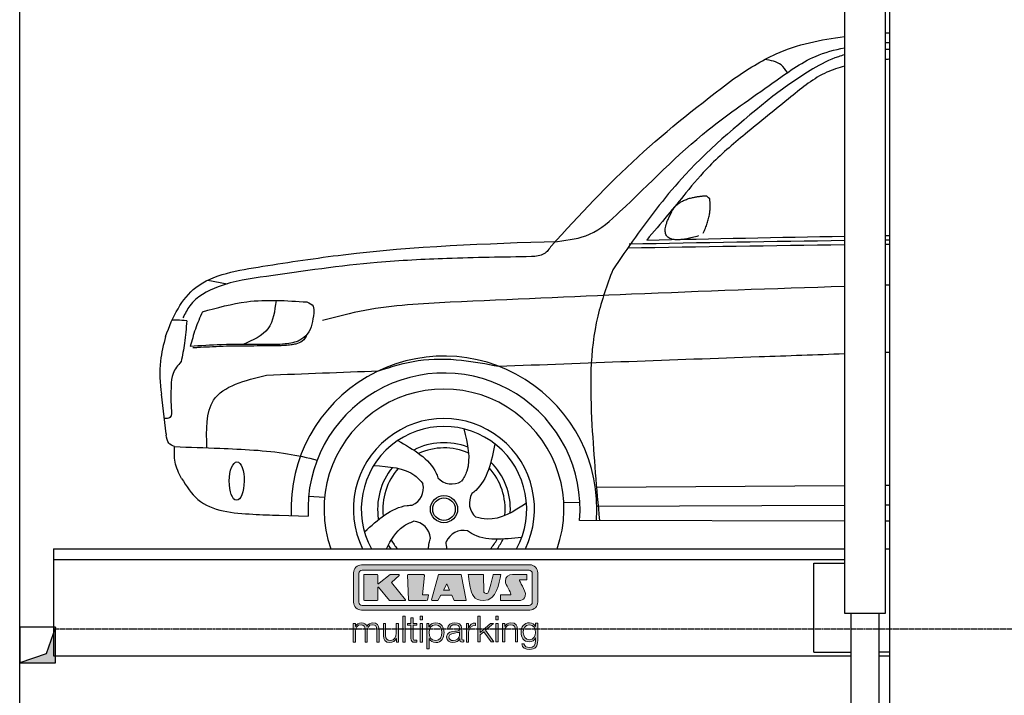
# Model space of a CAD drawing. Header units: millimetres. Extents: x 200 to 5711, y 92 to 9150.
# Tile 2 of 4: x 200 to 2962, y 3759 to 5654. Entities that reach past the tile are written whole.
import ezdxf

# ---------------------------------------------------------------- set-up
doc = ezdxf.new("R2010")
doc.units = ezdxf.units.MM
doc.linetypes.add('GEN3', pattern=[6.25, 5, -1.25])
for name, color, linetype in [('3', 6, 'GEN3'), ('breakthrough', 1, 'Continuous'), ('car', 10, 'Continuous'), ('Logo', 7, 'Continuous')]:
    doc.layers.add(name, color=color, linetype=linetype)

# ---------------------------------------------------------------- blocks, each defined once
blk = doc.blocks.new('KLAUS')
at = {"layer": 'Logo'}
h = blk.add_hatch(color=8, dxfattribs=at)
h.dxf.hatch_style = 2
edge = h.paths.add_edge_path()
edge.add_spline(control_points=[(3.6, 29.09), (2.88, 29.09), (2.3, 28.51), (2.3, 27.8), (2.3, 27.8), (2.3, 16.11), (2.3, 16.11), (2.3, 15.39), (2.88, 14.81), (3.6, 14.81), (3.6, 14.81), (71.16, 14.81), (71.16, 14.81), (71.88, 14.81), (72.46, 15.39), (72.46, 16.11), (72.46, 16.11), (72.46, 27.8), (72.46, 27.8), (72.46, 28.51), (71.88, 29.09), (71.16, 29.09), (71.16, 29.09), (3.6, 29.09), (3.6, 29.09), (3.6, 29.09), (3.6, 29.09), (3.6, 29.09)], knot_values=[0, 0, 0, 0, 1, 1, 1, 2, 2, 2, 3, 3, 3, 4, 4, 4, 5, 5, 5, 6, 6, 6, 7, 7, 7, 8, 8, 8, 9, 9, 9, 9], degree=3, periodic=0)
edge = h.paths.add_edge_path()
edge.add_spline(control_points=[(3.35, 31.23), (3.35, 31.23), (71.47, 31.23), (71.47, 31.23), (73.26, 31.23), (74.71, 29.77), (74.71, 27.99), (74.71, 27.99), (74.71, 16.17), (74.71, 16.17), (74.71, 14.38), (73.26, 12.93), (71.47, 12.93), (71.47, 12.93), (3.35, 12.93), (3.35, 12.93), (1.56, 12.93), (0.11, 14.38), (0.11, 16.17), (0.11, 16.17), (0.11, 27.99), (0.11, 27.99), (0.11, 29.77), (1.56, 31.23), (3.35, 31.23), (3.35, 31.23), (3.35, 31.23), (3.35, 31.23)], knot_values=[0, 0, 0, 0, 1, 1, 1, 2, 2, 2, 3, 3, 3, 4, 4, 4, 5, 5, 5, 6, 6, 6, 7, 7, 7, 8, 8, 8, 9, 9, 9, 9], degree=3, periodic=0)
h = blk.add_hatch(color=8, dxfattribs=at)
h.dxf.hatch_style = 2
edge = h.paths.add_edge_path()
edge.add_spline(control_points=[(4.5, 27.33), (4.5, 27.33), (9.7, 27.33), (9.7, 27.33), (9.84, 27.33), (9.96, 27.22), (9.96, 27.08), (9.96, 27.08), (9.96, 23.69), (9.96, 23.69), (9.96, 23.69), (9.94, 23.64), (10.04, 23.59), (10.14, 23.53), (10.2, 23.57), (10.2, 23.57), (10.2, 23.57), (10.51, 23.75), (10.51, 23.75), (10.51, 23.75), (14.94, 27.33), (14.94, 27.33), (14.94, 27.33), (18.41, 27.33), (18.41, 27.33), (18.41, 27.33), (18.49, 27.33), (18.56, 27.2), (18.65, 27.04), (18.53, 26.91), (18.53, 26.91), (18.53, 26.91), (15.49, 24.11), (15.49, 24.11), (15.49, 24.11), (21.14, 17.06), (21.14, 17.06), (21.14, 17.06), (21.13, 16.91), (21.13, 16.91), (21.08, 16.84), (20.99, 16.82), (20.99, 16.82), (20.99, 16.82), (14.7, 16.82), (14.7, 16.82), (14.7, 16.82), (10.26, 22.17), (10.26, 22.17), (10.26, 22.17), (10.19, 22.24), (10.08, 22.21), (9.97, 22.18), (9.96, 22.11), (9.96, 22.11), (9.96, 22.11), (9.96, 17.08), (9.96, 17.08), (9.96, 16.94), (9.84, 16.82), (9.7, 16.82), (9.7, 16.82), (4.5, 16.82), (4.5, 16.82), (4.36, 16.82), (4.25, 16.94), (4.25, 17.08), (4.25, 17.08), (4.25, 27.08), (4.25, 27.08), (4.25, 27.22), (4.36, 27.33), (4.5, 27.33), (4.5, 27.33), (4.5, 27.33), (4.5, 27.33)], knot_values=[0, 0, 0, 0, 1, 1, 1, 2, 2, 2, 3, 3, 3, 4, 4, 4, 5, 5, 5, 6, 6, 6, 7, 7, 7, 8, 8, 8, 9, 9, 9, 10, 10, 10, 11, 11, 11, 12, 12, 12, 13, 13, 13, 14, 14, 14, 15, 15, 15, 16, 16, 16, 17, 17, 17, 18, 18, 18, 19, 19, 19, 20, 20, 20, 21, 21, 21, 22, 22, 22, 23, 23, 23, 24, 24, 24, 25, 25, 25, 25], degree=3, periodic=0)
h = blk.add_hatch(color=8, dxfattribs=at)
h.dxf.hatch_style = 2
h.paths.add_polyline_path([(22.42, 17.06), (21.97, 27.15), (22.24, 27.33), (28.55, 27.33), (28.86, 26.97), (28.01, 19.08), (30.26, 19.07), (30.44, 18.95), (30.08, 16.95), (29.49, 16.82), (22.6, 16.82)])
h = blk.add_hatch(color=8, dxfattribs=at)
h.paths.add_polyline_path([(36.52, 21.01), (38.93, 21.01), (37.87, 23.57)])
h.paths.add_polyline_path([(34.52, 27.33), (43.65, 27.33), (45.76, 16.94), (45.57, 16.82), (40.83, 16.82), (39.89, 18.95), (35.42, 18.95), (34.27, 16.82), (31.78, 16.82), (31.66, 17)])
h = blk.add_hatch(color=8, dxfattribs=at)
h.dxf.hatch_style = 2
edge = h.paths.add_edge_path()
edge.add_spline(control_points=[(52.69, 27.32), (52.69, 27.32), (52.88, 20.14), (52.88, 20.14), (53.01, 19.89), (53.2, 19.77), (53.43, 19.71), (53.91, 19.59), (54.43, 19.57), (54.64, 20.03), (55.23, 21.34), (56.27, 25.45), (56.6, 27.33), (56.6, 27.33), (59.77, 27.33), (59.77, 27.33), (58.77, 23.9), (58.56, 16.82), (52.63, 16.76), (48.72, 16.72), (48.01, 19.35), (47.27, 22.24), (46.89, 23.68), (46.54, 27.33), (46.54, 27.33), (46.54, 27.33), (52.69, 27.32), (52.69, 27.32), (52.69, 27.32), (52.69, 27.32), (52.69, 27.32)], knot_values=[0, 0, 0, 0, 1, 1, 1, 2, 2, 2, 3, 3, 3, 4, 4, 4, 5, 5, 5, 6, 6, 6, 7, 7, 7, 8, 8, 8, 9, 9, 9, 10, 10, 10, 10], degree=3, periodic=0)
h = blk.add_hatch(color=8, dxfattribs=at)
h.dxf.hatch_style = 2
edge = h.paths.add_edge_path()
edge.add_spline(control_points=[(64.46, 27.33), (64.46, 27.33), (70.31, 27.33), (70.31, 27.33), (70.31, 26.52), (70.31, 26.02), (70.31, 25.12), (70.31, 25.12), (67.3, 25.12), (67.3, 25.12), (67.24, 25.04), (67.25, 25.11), (67.25, 24.91), (67.25, 24.88), (69.73, 20.38), (69.73, 19.57), (69.73, 16.4), (67.22, 16.81), (65.9, 16.82), (65.9, 16.82), (59.59, 16.82), (59.59, 16.82), (59.59, 17.76), (59.59, 18.23), (59.59, 19.14), (59.59, 19.14), (63.75, 19.14), (63.75, 19.14), (63.82, 19.22), (63.81, 19.11), (63.81, 19.31), (63.81, 20.32), (61.58, 23.06), (61.58, 24.63), (61.58, 26.33), (62.83, 27.34), (64.46, 27.33), (64.46, 27.33), (64.46, 27.33), (64.46, 27.33)], knot_values=[0, 0, 0, 0, 1, 1, 1, 2, 2, 2, 3, 3, 3, 4, 4, 4, 5, 5, 5, 6, 6, 6, 7, 7, 7, 8, 8, 8, 9, 9, 9, 10, 10, 10, 11, 11, 11, 12, 12, 12, 13, 13, 13, 13], degree=3, periodic=0)
h = blk.add_hatch(color=30, dxfattribs=at)
h.dxf.hatch_style = 2
h.paths.add_polyline_path([(20.07, 0), (20.99, 0), (20.99, 10.45), (20.07, 10.45)])
h = blk.add_hatch(color=30, dxfattribs=at)
h.dxf.hatch_style = 2
edge = h.paths.add_edge_path()
edge.add_spline(control_points=[(24.22, 9.82), (24.22, 9.82), (23.3, 9.82), (23.3, 9.82), (23.3, 9.82), (23.3, 7.55), (23.3, 7.55), (23.3, 7.55), (21.98, 7.55), (21.98, 7.55), (21.98, 7.55), (21.98, 6.78), (21.98, 6.78), (21.98, 6.78), (23.3, 6.78), (23.3, 6.78), (23.3, 6.78), (23.3, 1.61), (23.3, 1.61), (23.28, 0.32), (23.71, -0.09), (24.94, -0.09), (25.22, -0.09), (25.48, -0.06), (25.76, -0.06), (25.76, -0.06), (25.76, 0.73), (25.76, 0.73), (25.5, 0.7), (25.23, 0.69), (24.97, 0.69), (24.31, 0.73), (24.22, 1.08), (24.22, 1.68), (24.22, 1.68), (24.22, 6.78), (24.22, 6.78), (24.22, 6.78), (25.76, 6.78), (25.76, 6.78), (25.76, 6.78), (25.76, 7.55), (25.76, 7.55), (25.76, 7.55), (24.22, 7.55), (24.22, 7.55), (24.22, 7.55), (24.22, 9.82), (24.22, 9.82), (24.22, 9.82), (24.22, 9.82), (24.22, 9.82)], knot_values=[0, 0, 0, 0, 1, 1, 1, 2, 2, 2, 3, 3, 3, 4, 4, 4, 5, 5, 5, 6, 6, 6, 7, 7, 7, 8, 8, 8, 9, 9, 9, 10, 10, 10, 11, 11, 11, 12, 12, 12, 13, 13, 13, 14, 14, 14, 15, 15, 15, 16, 16, 16, 17, 17, 17, 17], degree=3, periodic=0)
h = blk.add_hatch(color=30, dxfattribs=at)
h.paths.add_polyline_path([(27.1, 0), (28.03, 0), (28.03, 7.55), (27.1, 7.55)])
h.paths.add_polyline_path([(27.1, 8.98), (28.03, 8.98), (28.03, 10.45), (27.1, 10.45)])
h = blk.add_hatch(color=30, dxfattribs=at)
h.dxf.hatch_style = 2
h.paths.add_polyline_path([(50.4, 0), (51.32, 0), (51.32, 2.87), (52.82, 4.11), (55.8, 0), (56.96, 0), (53.52, 4.76), (56.74, 7.55), (55.51, 7.55), (51.32, 3.89), (51.32, 10.45), (50.4, 10.45)])
h = blk.add_hatch(color=30, dxfattribs=at)
h.paths.add_polyline_path([(57.74, 0), (58.66, 0), (58.66, 7.55), (57.74, 7.55)])
h.paths.add_polyline_path([(57.74, 8.98), (58.66, 8.98), (58.66, 10.45), (57.74, 10.45)])
h = blk.add_hatch(color=30, dxfattribs=at)
h.dxf.hatch_style = 2
edge = h.paths.add_edge_path()
edge.add_spline(control_points=[(0, 0), (0, 0), (0.92, 0), (0.92, 0), (0.92, 0), (0.92, 4.22), (0.92, 4.22), (0.94, 5.8), (1.58, 7), (3.18, 7), (4.35, 7), (4.77, 6.15), (4.76, 5.12), (4.76, 5.12), (4.76, 0), (4.76, 0), (4.76, 0), (5.68, 0), (5.68, 0), (5.68, 0), (5.68, 4.27), (5.68, 4.27), (5.68, 5.68), (6.14, 7), (7.73, 7), (9.05, 7), (9.52, 6.32), (9.52, 5.08), (9.52, 5.08), (9.52, 0), (9.52, 0), (9.52, 0), (10.44, 0), (10.44, 0), (10.44, 0), (10.44, 5.12), (10.44, 5.12), (10.44, 6.91), (9.59, 7.77), (7.94, 7.77), (6.94, 7.77), (5.99, 7.29), (5.54, 6.3), (5.26, 7.29), (4.36, 7.77), (3.37, 7.77), (2.17, 7.77), (1.38, 7.19), (0.89, 6.28), (0.89, 6.28), (0.85, 6.28), (0.85, 6.28), (0.85, 6.28), (0.85, 7.55), (0.85, 7.55), (0.85, 7.55), (0, 7.55), (0, 7.55), (0, 7.55), (0, 0), (0, 0), (0, 0), (0, 0), (0, 0)], knot_values=[0, 0, 0, 0, 1, 1, 1, 2, 2, 2, 3, 3, 3, 4, 4, 4, 5, 5, 5, 6, 6, 6, 7, 7, 7, 8, 8, 8, 9, 9, 9, 10, 10, 10, 11, 11, 11, 12, 12, 12, 13, 13, 13, 14, 14, 14, 15, 15, 15, 16, 16, 16, 17, 17, 17, 18, 18, 18, 19, 19, 19, 20, 20, 20, 21, 21, 21, 21], degree=3, periodic=0)
h = blk.add_hatch(color=30, dxfattribs=at)
h.dxf.hatch_style = 2
edge = h.paths.add_edge_path()
edge.add_spline(control_points=[(18.31, 7.55), (18.31, 7.55), (17.39, 7.55), (17.39, 7.55), (17.39, 7.55), (17.39, 3.59), (17.39, 3.59), (17.39, 2.05), (16.7, 0.56), (15.12, 0.56), (13.66, 0.56), (13.15, 1.27), (13.1, 2.64), (13.1, 2.64), (13.1, 7.55), (13.1, 7.55), (13.1, 7.55), (12.18, 7.55), (12.18, 7.55), (12.18, 7.55), (12.18, 2.65), (12.18, 2.65), (12.18, 0.89), (12.93, -0.22), (14.83, -0.22), (15.96, -0.22), (16.95, 0.35), (17.44, 1.36), (17.44, 1.36), (17.47, 1.36), (17.47, 1.36), (17.47, 1.36), (17.47, 0), (17.47, 0), (17.47, 0), (18.31, 0), (18.31, 0), (18.31, 0), (18.31, 7.55), (18.31, 7.55), (18.31, 7.55), (18.31, 7.55), (18.31, 7.55)], knot_values=[0, 0, 0, 0, 1, 1, 1, 2, 2, 2, 3, 3, 3, 4, 4, 4, 5, 5, 5, 6, 6, 6, 7, 7, 7, 8, 8, 8, 9, 9, 9, 10, 10, 10, 11, 11, 11, 12, 12, 12, 13, 13, 13, 14, 14, 14, 14], degree=3, periodic=0)
h = blk.add_hatch(color=30, dxfattribs=at)
edge = h.paths.add_edge_path()
edge.add_spline(control_points=[(35.84, 3.78), (35.84, 2.21), (35.12, 0.56), (33.37, 0.56), (31.4, 0.56), (30.72, 2.21), (30.72, 3.78), (30.72, 5.49), (31.33, 7), (33.37, 7), (35.12, 7), (35.84, 5.34), (35.84, 3.78), (35.84, 3.78), (35.84, 3.78), (35.84, 3.78)], knot_values=[0, 0, 0, 0, 1, 1, 1, 2, 2, 2, 3, 3, 3, 4, 4, 4, 5, 5, 5, 5], degree=3, periodic=0)
edge = h.paths.add_edge_path()
edge.add_spline(control_points=[(29.79, -2.8), (29.79, -2.8), (30.72, -2.8), (30.72, -2.8), (30.72, -2.8), (30.72, 1.43), (30.72, 1.43), (30.72, 1.43), (30.74, 1.43), (30.74, 1.43), (31.14, 0.35), (32.24, -0.22), (33.37, -0.22), (35.66, -0.22), (36.76, 1.64), (36.76, 3.78), (36.76, 5.91), (35.66, 7.77), (33.37, 7.77), (32.15, 7.77), (31.1, 7.14), (30.67, 6.12), (30.67, 6.12), (30.64, 6.12), (30.64, 6.12), (30.64, 6.12), (30.64, 7.55), (30.64, 7.55), (30.64, 7.55), (29.79, 7.55), (29.79, 7.55), (29.79, 7.55), (29.79, -2.8), (29.79, -2.8), (29.79, -2.8), (29.79, -2.8), (29.79, -2.8)], knot_values=[0, 0, 0, 0, 1, 1, 1, 2, 2, 2, 3, 3, 3, 4, 4, 4, 5, 5, 5, 6, 6, 6, 7, 7, 7, 8, 8, 8, 9, 9, 9, 10, 10, 10, 11, 11, 11, 12, 12, 12, 12], degree=3, periodic=0)
h = blk.add_hatch(color=30, dxfattribs=at)
edge = h.paths.add_edge_path()
edge.add_spline(control_points=[(43.03, 2.93), (43.04, 1.45), (41.8, 0.56), (40.39, 0.56), (39.53, 0.56), (38.71, 1.13), (38.71, 2.05), (38.71, 3.53), (40.66, 3.51), (42.22, 3.79), (42.47, 3.84), (42.88, 3.91), (43, 4.13), (43, 4.13), (43.03, 4.13), (43.03, 4.13), (43.03, 4.13), (43.03, 2.93), (43.03, 2.93), (43.03, 2.93), (43.03, 2.93), (43.03, 2.93)], knot_values=[0, 0, 0, 0, 1, 1, 1, 2, 2, 2, 3, 3, 3, 4, 4, 4, 5, 5, 5, 6, 6, 6, 7, 7, 7, 7], degree=3, periodic=0)
edge = h.paths.add_edge_path()
edge.add_spline(control_points=[(39.03, 5.24), (39.06, 6.47), (39.91, 7), (41.05, 7), (42.14, 7), (43.03, 6.69), (43.03, 5.45), (43.03, 4.61), (42.6, 4.51), (41.84, 4.42), (39.85, 4.19), (37.79, 4.11), (37.79, 1.99), (37.79, 0.47), (38.93, -0.22), (40.32, -0.22), (41.77, -0.22), (42.43, 0.34), (43.07, 1.32), (43.07, 1.32), (43.1, 1.32), (43.1, 1.32), (43.1, 0.53), (43.25, 0), (44.19, 0), (44.43, 0), (44.58, 0.01), (44.79, 0.06), (44.79, 0.06), (44.79, 0.83), (44.79, 0.83), (44.71, 0.81), (44.6, 0.78), (44.49, 0.78), (44.13, 0.78), (43.95, 0.98), (43.95, 1.33), (43.95, 1.33), (43.95, 5.34), (43.95, 5.34), (43.95, 7.36), (42.5, 7.77), (41.17, 7.77), (39.44, 7.77), (38.2, 7.01), (38.11, 5.24), (38.11, 5.24), (39.03, 5.24), (39.03, 5.24), (39.03, 5.24), (39.03, 5.24), (39.03, 5.24)], knot_values=[0, 0, 0, 0, 1, 1, 1, 2, 2, 2, 3, 3, 3, 4, 4, 4, 5, 5, 5, 6, 6, 6, 7, 7, 7, 8, 8, 8, 9, 9, 9, 10, 10, 10, 11, 11, 11, 12, 12, 12, 13, 13, 13, 14, 14, 14, 15, 15, 15, 16, 16, 16, 17, 17, 17, 17], degree=3, periodic=0)
h = blk.add_hatch(color=30, dxfattribs=at)
h.dxf.hatch_style = 2
edge = h.paths.add_edge_path()
edge.add_spline(control_points=[(45.79, 0), (45.79, 0), (46.71, 0), (46.71, 0), (46.71, 0), (46.71, 4.03), (46.71, 4.03), (46.71, 5.59), (47.85, 6.82), (49.52, 6.73), (49.52, 6.73), (49.52, 7.66), (49.52, 7.66), (48.16, 7.72), (47.14, 7), (46.67, 5.78), (46.67, 5.78), (46.64, 5.78), (46.64, 5.78), (46.64, 5.78), (46.64, 7.55), (46.64, 7.55), (46.64, 7.55), (45.79, 7.55), (45.79, 7.55), (45.79, 7.55), (45.79, 0), (45.79, 0), (45.79, 0), (45.79, 0), (45.79, 0)], knot_values=[0, 0, 0, 0, 1, 1, 1, 2, 2, 2, 3, 3, 3, 4, 4, 4, 5, 5, 5, 6, 6, 6, 7, 7, 7, 8, 8, 8, 9, 9, 9, 10, 10, 10, 10], degree=3, periodic=0)
h = blk.add_hatch(color=30, dxfattribs=at)
h.dxf.hatch_style = 2
edge = h.paths.add_edge_path()
edge.add_spline(control_points=[(60.41, 0), (60.41, 0), (61.33, 0), (61.33, 0), (61.33, 0), (61.33, 4.41), (61.33, 4.41), (61.36, 5.89), (62.24, 7), (63.7, 7), (65.2, 7), (65.62, 6.02), (65.62, 4.71), (65.62, 4.71), (65.62, 0), (65.62, 0), (65.62, 0), (66.54, 0), (66.54, 0), (66.54, 0), (66.54, 4.86), (66.54, 4.86), (66.54, 6.66), (65.9, 7.77), (63.78, 7.77), (62.71, 7.77), (61.7, 7.16), (61.36, 6.25), (61.36, 6.25), (61.33, 6.25), (61.33, 6.25), (61.33, 6.25), (61.33, 7.55), (61.33, 7.55), (61.33, 7.55), (60.41, 7.55), (60.41, 7.55), (60.41, 7.55), (60.41, 0), (60.41, 0), (60.41, 0), (60.41, 0), (60.41, 0)], knot_values=[0, 0, 0, 0, 1, 1, 1, 2, 2, 2, 3, 3, 3, 4, 4, 4, 5, 5, 5, 6, 6, 6, 7, 7, 7, 8, 8, 8, 9, 9, 9, 10, 10, 10, 11, 11, 11, 12, 12, 12, 13, 13, 13, 14, 14, 14, 14], degree=3, periodic=0)
h = blk.add_hatch(color=30, dxfattribs=at)
edge = h.paths.add_edge_path()
edge.add_spline(control_points=[(71.32, 0.86), (69.62, 0.86), (68.83, 2.34), (68.83, 3.86), (68.83, 5.43), (69.56, 7), (71.32, 7), (73.06, 7), (73.75, 5.34), (73.75, 3.86), (73.75, 2.33), (72.91, 0.86), (71.32, 0.86), (71.32, 0.86), (71.32, 0.86), (71.32, 0.86)], knot_values=[0, 0, 0, 0, 1, 1, 1, 2, 2, 2, 3, 3, 3, 4, 4, 4, 5, 5, 5, 5], degree=3, periodic=0)
edge = h.paths.add_edge_path()
edge.add_spline(control_points=[(74.67, 7.55), (74.67, 7.55), (73.75, 7.55), (73.75, 7.55), (73.75, 7.55), (73.75, 6.25), (73.75, 6.25), (73.75, 6.25), (73.72, 6.25), (73.72, 6.25), (73.35, 7.09), (72.41, 7.77), (71.32, 7.77), (69.13, 7.77), (67.9, 6.05), (67.9, 3.97), (67.9, 1.82), (68.9, 0.09), (71.32, 0.09), (72.4, 0.09), (73.29, 0.72), (73.72, 1.64), (73.72, 1.64), (73.75, 1.64), (73.75, 1.64), (73.75, 1.64), (73.75, 0.61), (73.75, 0.61), (73.75, -1.23), (73.01, -2.24), (71.32, -2.24), (70.29, -2.24), (69.31, -1.85), (69.1, -0.73), (69.1, -0.73), (68.18, -0.73), (68.18, -0.73), (68.31, -2.34), (69.81, -3.02), (71.32, -3.02), (73.79, -3.02), (74.65, -1.64), (74.67, 0.61), (74.67, 0.61), (74.67, 7.55), (74.67, 7.55), (74.67, 7.55), (74.67, 7.55), (74.67, 7.55)], knot_values=[0, 0, 0, 0, 1, 1, 1, 2, 2, 2, 3, 3, 3, 4, 4, 4, 5, 5, 5, 6, 6, 6, 7, 7, 7, 8, 8, 8, 9, 9, 9, 10, 10, 10, 11, 11, 11, 12, 12, 12, 13, 13, 13, 14, 14, 14, 15, 15, 15, 16, 16, 16, 16], degree=3, periodic=0)
at = {"layer": 'Logo', "lineweight": 0}
for points in [[(22.42, 17.06), (21.97, 27.15), (22.24, 27.33), (28.55, 27.33), (28.86, 26.97), (28.01, 19.08), (30.26, 19.07), (30.44, 18.95), (30.08, 16.95), (29.49, 16.82), (22.6, 16.82), (22.42, 17.06), (22.42, 17.06)], [(34.52, 27.33), (43.65, 27.33), (45.76, 16.94), (45.57, 16.82), (40.83, 16.82), (39.89, 18.95), (35.42, 18.95), (34.27, 16.82), (31.78, 16.82), (31.66, 17), (34.52, 27.33), (34.52, 27.33)], [(36.52, 21.01), (38.93, 21.01), (37.87, 23.57), (36.52, 21.01), (36.52, 21.01)], [(20.07, 0), (20.99, 0), (20.99, 10.45), (20.07, 10.45), (20.07, 0), (20.07, 0)], [(27.1, 8.98), (28.03, 8.98), (28.03, 10.45), (27.1, 10.45), (27.1, 8.98), (27.1, 8.98)], [(50.4, 0), (51.32, 0), (51.32, 2.87), (52.82, 4.11), (55.8, 0), (56.96, 0), (53.52, 4.76), (56.74, 7.55), (55.51, 7.55), (51.32, 3.89), (51.32, 10.45), (50.4, 10.45), (50.4, 0), (50.4, 0)], [(57.74, 8.98), (58.66, 8.98), (58.66, 10.45), (57.74, 10.45), (57.74, 8.98), (57.74, 8.98)], [(27.1, 0), (28.03, 0), (28.03, 7.55), (27.1, 7.55), (27.1, 0), (27.1, 0)], [(57.74, 0), (58.66, 0), (58.66, 7.55), (57.74, 7.55), (57.74, 0), (57.74, 0)]]:
    blk.add_lwpolyline(points, dxfattribs=at)
for points, knots in [([(3.35, 31.23), (3.35, 31.23), (71.47, 31.23), (71.47, 31.23), (73.26, 31.23), (74.71, 29.77), (74.71, 27.99), (74.71, 27.99), (74.71, 16.17), (74.71, 16.17), (74.71, 14.38), (73.26, 12.93), (71.47, 12.93), (71.47, 12.93), (3.35, 12.93), (3.35, 12.93), (1.56, 12.93), (0.11, 14.38), (0.11, 16.17), (0.11, 16.17), (0.11, 27.99), (0.11, 27.99), (0.11, 29.77), (1.56, 31.23), (3.35, 31.23), (3.35, 31.23), (3.35, 31.23), (3.35, 31.23)], [0, 0, 0, 0, 1, 1, 1, 2, 2, 2, 3, 3, 3, 4, 4, 4, 5, 5, 5, 6, 6, 6, 7, 7, 7, 8, 8, 8, 9, 9, 9, 9]), ([(3.6, 29.09), (2.88, 29.09), (2.3, 28.51), (2.3, 27.8), (2.3, 27.8), (2.3, 16.11), (2.3, 16.11), (2.3, 15.39), (2.88, 14.81), (3.6, 14.81), (3.6, 14.81), (71.16, 14.81), (71.16, 14.81), (71.88, 14.81), (72.46, 15.39), (72.46, 16.11), (72.46, 16.11), (72.46, 27.8), (72.46, 27.8), (72.46, 28.51), (71.88, 29.09), (71.16, 29.09), (71.16, 29.09), (3.6, 29.09), (3.6, 29.09), (3.6, 29.09), (3.6, 29.09), (3.6, 29.09)], [0, 0, 0, 0, 1, 1, 1, 2, 2, 2, 3, 3, 3, 4, 4, 4, 5, 5, 5, 6, 6, 6, 7, 7, 7, 8, 8, 8, 9, 9, 9, 9]), ([(4.5, 27.33), (4.5, 27.33), (9.7, 27.33), (9.7, 27.33), (9.84, 27.33), (9.96, 27.22), (9.96, 27.08), (9.96, 27.08), (9.96, 23.69), (9.96, 23.69), (9.96, 23.69), (9.94, 23.64), (10.04, 23.59), (10.14, 23.53), (10.2, 23.57), (10.2, 23.57), (10.2, 23.57), (10.51, 23.75), (10.51, 23.75), (10.51, 23.75), (14.94, 27.33), (14.94, 27.33), (14.94, 27.33), (18.41, 27.33), (18.41, 27.33), (18.41, 27.33), (18.49, 27.33), (18.56, 27.2), (18.65, 27.04), (18.53, 26.91), (18.53, 26.91), (18.53, 26.91), (15.49, 24.11), (15.49, 24.11), (15.49, 24.11), (21.14, 17.06), (21.14, 17.06), (21.14, 17.06), (21.13, 16.91), (21.13, 16.91), (21.08, 16.84), (20.99, 16.82), (20.99, 16.82), (20.99, 16.82), (14.7, 16.82), (14.7, 16.82), (14.7, 16.82), (10.26, 22.17), (10.26, 22.17), (10.26, 22.17), (10.19, 22.24), (10.08, 22.21), (9.97, 22.18), (9.96, 22.11), (9.96, 22.11), (9.96, 22.11), (9.96, 17.08), (9.96, 17.08), (9.96, 16.94), (9.84, 16.82), (9.7, 16.82), (9.7, 16.82), (4.5, 16.82), (4.5, 16.82), (4.36, 16.82), (4.25, 16.94), (4.25, 17.08), (4.25, 17.08), (4.25, 27.08), (4.25, 27.08), (4.25, 27.22), (4.36, 27.33), (4.5, 27.33), (4.5, 27.33), (4.5, 27.33), (4.5, 27.33)], [0, 0, 0, 0, 1, 1, 1, 2, 2, 2, 3, 3, 3, 4, 4, 4, 5, 5, 5, 6, 6, 6, 7, 7, 7, 8, 8, 8, 9, 9, 9, 10, 10, 10, 11, 11, 11, 12, 12, 12, 13, 13, 13, 14, 14, 14, 15, 15, 15, 16, 16, 16, 17, 17, 17, 18, 18, 18, 19, 19, 19, 20, 20, 20, 21, 21, 21, 22, 22, 22, 23, 23, 23, 24, 24, 24, 25, 25, 25, 25]), ([(52.69, 27.32), (52.69, 27.32), (52.88, 20.14), (52.88, 20.14), (53.01, 19.89), (53.2, 19.77), (53.43, 19.71), (53.91, 19.59), (54.43, 19.57), (54.64, 20.03), (55.23, 21.34), (56.27, 25.45), (56.6, 27.33), (56.6, 27.33), (59.77, 27.33), (59.77, 27.33), (58.77, 23.9), (58.56, 16.82), (52.63, 16.76), (48.72, 16.72), (48.01, 19.35), (47.27, 22.24), (46.89, 23.68), (46.54, 27.33), (46.54, 27.33), (46.54, 27.33), (52.69, 27.32), (52.69, 27.32), (52.69, 27.32), (52.69, 27.32), (52.69, 27.32)], [0, 0, 0, 0, 1, 1, 1, 2, 2, 2, 3, 3, 3, 4, 4, 4, 5, 5, 5, 6, 6, 6, 7, 7, 7, 8, 8, 8, 9, 9, 9, 10, 10, 10, 10]), ([(64.46, 27.33), (64.46, 27.33), (70.31, 27.33), (70.31, 27.33), (70.31, 26.52), (70.31, 26.02), (70.31, 25.12), (70.31, 25.12), (67.3, 25.12), (67.3, 25.12), (67.24, 25.04), (67.25, 25.11), (67.25, 24.91), (67.25, 24.88), (69.73, 20.38), (69.73, 19.57), (69.73, 16.4), (67.22, 16.81), (65.9, 16.82), (65.9, 16.82), (59.59, 16.82), (59.59, 16.82), (59.59, 17.76), (59.59, 18.23), (59.59, 19.14), (59.59, 19.14), (63.75, 19.14), (63.75, 19.14), (63.82, 19.22), (63.81, 19.11), (63.81, 19.31), (63.81, 20.32), (61.58, 23.06), (61.58, 24.63), (61.58, 26.33), (62.83, 27.34), (64.46, 27.33), (64.46, 27.33), (64.46, 27.33), (64.46, 27.33)], [0, 0, 0, 0, 1, 1, 1, 2, 2, 2, 3, 3, 3, 4, 4, 4, 5, 5, 5, 6, 6, 6, 7, 7, 7, 8, 8, 8, 9, 9, 9, 10, 10, 10, 11, 11, 11, 12, 12, 12, 13, 13, 13, 13]), ([(24.22, 9.82), (24.22, 9.82), (23.3, 9.82), (23.3, 9.82), (23.3, 9.82), (23.3, 7.55), (23.3, 7.55), (23.3, 7.55), (21.98, 7.55), (21.98, 7.55), (21.98, 7.55), (21.98, 6.78), (21.98, 6.78), (21.98, 6.78), (23.3, 6.78), (23.3, 6.78), (23.3, 6.78), (23.3, 1.61), (23.3, 1.61), (23.28, 0.32), (23.71, -0.09), (24.94, -0.09), (25.22, -0.09), (25.48, -0.06), (25.76, -0.06), (25.76, -0.06), (25.76, 0.73), (25.76, 0.73), (25.5, 0.7), (25.23, 0.69), (24.97, 0.69), (24.31, 0.73), (24.22, 1.08), (24.22, 1.68), (24.22, 1.68), (24.22, 6.78), (24.22, 6.78), (24.22, 6.78), (25.76, 6.78), (25.76, 6.78), (25.76, 6.78), (25.76, 7.55), (25.76, 7.55), (25.76, 7.55), (24.22, 7.55), (24.22, 7.55), (24.22, 7.55), (24.22, 9.82), (24.22, 9.82), (24.22, 9.82), (24.22, 9.82), (24.22, 9.82)], [0, 0, 0, 0, 1, 1, 1, 2, 2, 2, 3, 3, 3, 4, 4, 4, 5, 5, 5, 6, 6, 6, 7, 7, 7, 8, 8, 8, 9, 9, 9, 10, 10, 10, 11, 11, 11, 12, 12, 12, 13, 13, 13, 14, 14, 14, 15, 15, 15, 16, 16, 16, 17, 17, 17, 17]), ([(0, 0), (0, 0), (0.92, 0), (0.92, 0), (0.92, 0), (0.92, 4.22), (0.92, 4.22), (0.94, 5.8), (1.58, 7), (3.18, 7), (4.35, 7), (4.77, 6.15), (4.76, 5.12), (4.76, 5.12), (4.76, 0), (4.76, 0), (4.76, 0), (5.68, 0), (5.68, 0), (5.68, 0), (5.68, 4.27), (5.68, 4.27), (5.68, 5.68), (6.14, 7), (7.73, 7), (9.05, 7), (9.52, 6.32), (9.52, 5.08), (9.52, 5.08), (9.52, 0), (9.52, 0), (9.52, 0), (10.44, 0), (10.44, 0), (10.44, 0), (10.44, 5.12), (10.44, 5.12), (10.44, 6.91), (9.59, 7.77), (7.94, 7.77), (6.94, 7.77), (5.99, 7.29), (5.54, 6.3), (5.26, 7.29), (4.36, 7.77), (3.37, 7.77), (2.17, 7.77), (1.38, 7.19), (0.89, 6.28), (0.89, 6.28), (0.85, 6.28), (0.85, 6.28), (0.85, 6.28), (0.85, 7.55), (0.85, 7.55), (0.85, 7.55), (0, 7.55), (0, 7.55), (0, 7.55), (0, 0), (0, 0), (0, 0), (0, 0), (0, 0)], [0, 0, 0, 0, 1, 1, 1, 2, 2, 2, 3, 3, 3, 4, 4, 4, 5, 5, 5, 6, 6, 6, 7, 7, 7, 8, 8, 8, 9, 9, 9, 10, 10, 10, 11, 11, 11, 12, 12, 12, 13, 13, 13, 14, 14, 14, 15, 15, 15, 16, 16, 16, 17, 17, 17, 18, 18, 18, 19, 19, 19, 20, 20, 20, 21, 21, 21, 21]), ([(18.31, 7.55), (18.31, 7.55), (17.39, 7.55), (17.39, 7.55), (17.39, 7.55), (17.39, 3.59), (17.39, 3.59), (17.39, 2.05), (16.7, 0.56), (15.12, 0.56), (13.66, 0.56), (13.15, 1.27), (13.1, 2.64), (13.1, 2.64), (13.1, 7.55), (13.1, 7.55), (13.1, 7.55), (12.18, 7.55), (12.18, 7.55), (12.18, 7.55), (12.18, 2.65), (12.18, 2.65), (12.18, 0.89), (12.93, -0.22), (14.83, -0.22), (15.96, -0.22), (16.95, 0.35), (17.44, 1.36), (17.44, 1.36), (17.47, 1.36), (17.47, 1.36), (17.47, 1.36), (17.47, 0), (17.47, 0), (17.47, 0), (18.31, 0), (18.31, 0), (18.31, 0), (18.31, 7.55), (18.31, 7.55), (18.31, 7.55), (18.31, 7.55), (18.31, 7.55)], [0, 0, 0, 0, 1, 1, 1, 2, 2, 2, 3, 3, 3, 4, 4, 4, 5, 5, 5, 6, 6, 6, 7, 7, 7, 8, 8, 8, 9, 9, 9, 10, 10, 10, 11, 11, 11, 12, 12, 12, 13, 13, 13, 14, 14, 14, 14]), ([(29.79, -2.8), (29.79, -2.8), (30.72, -2.8), (30.72, -2.8), (30.72, -2.8), (30.72, 1.43), (30.72, 1.43), (30.72, 1.43), (30.74, 1.43), (30.74, 1.43), (31.14, 0.35), (32.24, -0.22), (33.37, -0.22), (35.66, -0.22), (36.76, 1.64), (36.76, 3.78), (36.76, 5.91), (35.66, 7.77), (33.37, 7.77), (32.15, 7.77), (31.1, 7.14), (30.67, 6.12), (30.67, 6.12), (30.64, 6.12), (30.64, 6.12), (30.64, 6.12), (30.64, 7.55), (30.64, 7.55), (30.64, 7.55), (29.79, 7.55), (29.79, 7.55), (29.79, 7.55), (29.79, -2.8), (29.79, -2.8), (29.79, -2.8), (29.79, -2.8), (29.79, -2.8)], [0, 0, 0, 0, 1, 1, 1, 2, 2, 2, 3, 3, 3, 4, 4, 4, 5, 5, 5, 6, 6, 6, 7, 7, 7, 8, 8, 8, 9, 9, 9, 10, 10, 10, 11, 11, 11, 12, 12, 12, 12]), ([(35.84, 3.78), (35.84, 2.21), (35.12, 0.56), (33.37, 0.56), (31.4, 0.56), (30.72, 2.21), (30.72, 3.78), (30.72, 5.49), (31.33, 7), (33.37, 7), (35.12, 7), (35.84, 5.34), (35.84, 3.78), (35.84, 3.78), (35.84, 3.78), (35.84, 3.78)], [0, 0, 0, 0, 1, 1, 1, 2, 2, 2, 3, 3, 3, 4, 4, 4, 5, 5, 5, 5]), ([(39.03, 5.24), (39.06, 6.47), (39.91, 7), (41.05, 7), (42.14, 7), (43.03, 6.69), (43.03, 5.45), (43.03, 4.61), (42.6, 4.51), (41.84, 4.42), (39.85, 4.19), (37.79, 4.11), (37.79, 1.99), (37.79, 0.47), (38.93, -0.22), (40.32, -0.22), (41.77, -0.22), (42.43, 0.34), (43.07, 1.32), (43.07, 1.32), (43.1, 1.32), (43.1, 1.32), (43.1, 0.53), (43.25, 0), (44.19, 0), (44.43, 0), (44.58, 0.01), (44.79, 0.06), (44.79, 0.06), (44.79, 0.83), (44.79, 0.83), (44.71, 0.81), (44.6, 0.78), (44.49, 0.78), (44.13, 0.78), (43.95, 0.98), (43.95, 1.33), (43.95, 1.33), (43.95, 5.34), (43.95, 5.34), (43.95, 7.36), (42.5, 7.77), (41.17, 7.77), (39.44, 7.77), (38.2, 7.01), (38.11, 5.24), (38.11, 5.24), (39.03, 5.24), (39.03, 5.24), (39.03, 5.24), (39.03, 5.24), (39.03, 5.24)], [0, 0, 0, 0, 1, 1, 1, 2, 2, 2, 3, 3, 3, 4, 4, 4, 5, 5, 5, 6, 6, 6, 7, 7, 7, 8, 8, 8, 9, 9, 9, 10, 10, 10, 11, 11, 11, 12, 12, 12, 13, 13, 13, 14, 14, 14, 15, 15, 15, 16, 16, 16, 17, 17, 17, 17]), ([(43.03, 2.93), (43.04, 1.45), (41.8, 0.56), (40.39, 0.56), (39.53, 0.56), (38.71, 1.13), (38.71, 2.05), (38.71, 3.53), (40.66, 3.51), (42.22, 3.79), (42.47, 3.84), (42.88, 3.91), (43, 4.13), (43, 4.13), (43.03, 4.13), (43.03, 4.13), (43.03, 4.13), (43.03, 2.93), (43.03, 2.93), (43.03, 2.93), (43.03, 2.93), (43.03, 2.93)], [0, 0, 0, 0, 1, 1, 1, 2, 2, 2, 3, 3, 3, 4, 4, 4, 5, 5, 5, 6, 6, 6, 7, 7, 7, 7]), ([(45.79, 0), (45.79, 0), (46.71, 0), (46.71, 0), (46.71, 0), (46.71, 4.03), (46.71, 4.03), (46.71, 5.59), (47.85, 6.82), (49.52, 6.73), (49.52, 6.73), (49.52, 7.66), (49.52, 7.66), (48.16, 7.72), (47.14, 7), (46.67, 5.78), (46.67, 5.78), (46.64, 5.78), (46.64, 5.78), (46.64, 5.78), (46.64, 7.55), (46.64, 7.55), (46.64, 7.55), (45.79, 7.55), (45.79, 7.55), (45.79, 7.55), (45.79, 0), (45.79, 0), (45.79, 0), (45.79, 0), (45.79, 0)], [0, 0, 0, 0, 1, 1, 1, 2, 2, 2, 3, 3, 3, 4, 4, 4, 5, 5, 5, 6, 6, 6, 7, 7, 7, 8, 8, 8, 9, 9, 9, 10, 10, 10, 10]), ([(60.41, 0), (60.41, 0), (61.33, 0), (61.33, 0), (61.33, 0), (61.33, 4.41), (61.33, 4.41), (61.36, 5.89), (62.24, 7), (63.7, 7), (65.2, 7), (65.62, 6.02), (65.62, 4.71), (65.62, 4.71), (65.62, 0), (65.62, 0), (65.62, 0), (66.54, 0), (66.54, 0), (66.54, 0), (66.54, 4.86), (66.54, 4.86), (66.54, 6.66), (65.9, 7.77), (63.78, 7.77), (62.71, 7.77), (61.7, 7.16), (61.36, 6.25), (61.36, 6.25), (61.33, 6.25), (61.33, 6.25), (61.33, 6.25), (61.33, 7.55), (61.33, 7.55), (61.33, 7.55), (60.41, 7.55), (60.41, 7.55), (60.41, 7.55), (60.41, 0), (60.41, 0), (60.41, 0), (60.41, 0), (60.41, 0)], [0, 0, 0, 0, 1, 1, 1, 2, 2, 2, 3, 3, 3, 4, 4, 4, 5, 5, 5, 6, 6, 6, 7, 7, 7, 8, 8, 8, 9, 9, 9, 10, 10, 10, 11, 11, 11, 12, 12, 12, 13, 13, 13, 14, 14, 14, 14]), ([(74.67, 7.55), (74.67, 7.55), (73.75, 7.55), (73.75, 7.55), (73.75, 7.55), (73.75, 6.25), (73.75, 6.25), (73.75, 6.25), (73.72, 6.25), (73.72, 6.25), (73.35, 7.09), (72.41, 7.77), (71.32, 7.77), (69.13, 7.77), (67.9, 6.05), (67.9, 3.97), (67.9, 1.82), (68.9, 0.09), (71.32, 0.09), (72.4, 0.09), (73.29, 0.72), (73.72, 1.64), (73.72, 1.64), (73.75, 1.64), (73.75, 1.64), (73.75, 1.64), (73.75, 0.61), (73.75, 0.61), (73.75, -1.23), (73.01, -2.24), (71.32, -2.24), (70.29, -2.24), (69.31, -1.85), (69.1, -0.73), (69.1, -0.73), (68.18, -0.73), (68.18, -0.73), (68.31, -2.34), (69.81, -3.02), (71.32, -3.02), (73.79, -3.02), (74.65, -1.64), (74.67, 0.61), (74.67, 0.61), (74.67, 7.55), (74.67, 7.55), (74.67, 7.55), (74.67, 7.55), (74.67, 7.55)], [0, 0, 0, 0, 1, 1, 1, 2, 2, 2, 3, 3, 3, 4, 4, 4, 5, 5, 5, 6, 6, 6, 7, 7, 7, 8, 8, 8, 9, 9, 9, 10, 10, 10, 11, 11, 11, 12, 12, 12, 13, 13, 13, 14, 14, 14, 15, 15, 15, 16, 16, 16, 16]), ([(71.32, 0.86), (69.62, 0.86), (68.83, 2.34), (68.83, 3.86), (68.83, 5.43), (69.56, 7), (71.32, 7), (73.06, 7), (73.75, 5.34), (73.75, 3.86), (73.75, 2.33), (72.91, 0.86), (71.32, 0.86), (71.32, 0.86), (71.32, 0.86), (71.32, 0.86)], [0, 0, 0, 0, 1, 1, 1, 2, 2, 2, 3, 3, 3, 4, 4, 4, 5, 5, 5, 5])]:
    blk.add_open_spline(points, degree=3, knots=knots, dxfattribs=at)

msp = doc.modelspace()

# ---------------------------------------------------------------- linework, layer by layer
for p, q in [((2513.5, 7750), (2513.5, 3990)), ((2628.5, 3990), (2628.5, 7750)), ((2641, 265), (2641, 6830)), ((295, 4170), (2513.5, 4170)), ((295, 4170), (295, 3870)), ((2628.5, 4170), (2641, 4170)), ((2427.5, 4130), (2513.5, 4130)), ((2427.5, 3880), (2427.5, 4130)), ((2513.5, 3990), (2628.5, 3990)), ((2531, 3990), (2531, 385)), ((2611, 385), (2611, 3990)), ((200, 3950), (200, 3950)), ((295, 3870), (2531, 3870)), ((2427.5, 3880), (2531, 3880)), ((2641, 3880), (2611, 3880)), ((2611, 3870), (2641, 3870))]:
    msp.add_line(p, q)
for points in [[(5711.2, 3950), (5400, 3950), (5400, 200), (4950, 192.9), (4950, 91.6), (4850, 91.6), (4850, 177), (200, 250), (200, 8650)], [(295, 4140), (2136, 4140), (2513.5, 4140)]]:
    msp.add_lwpolyline(points)
at = {"layer": '3'}
msp.add_line((5360, 3945), (295, 3945), dxfattribs=at)
at = {"layer": 'breakthrough'}
for p, q in [((300, 3950), (274.5, 3875.5)), ((274.5, 3875.5), (200, 3850))]:
    msp.add_line(p, q, dxfattribs=at)
msp.add_lwpolyline([(200, 3850), (300, 3850), (300, 3950), (200, 3950)], close=True, dxfattribs=at)
for points in [[(300, 3850), (300, 3950), (274.5, 3875.5)], [(200, 3850), (300, 3850), (274.5, 3875.5)]]:
    msp.add_solid(points, dxfattribs=at)
at = {"layer": 'car'}
for p, q in [((727.7, 4923.5), (782.3, 4913.4)), ((610.8, 4492.2), (597.3, 4603.3)), ((1817.7, 4343.4), (2513.5, 4347.6)), ((2628.5, 4348.3), (2641, 4348.4)), ((1010.3, 4318), (1055.3, 4315.1)), ((1725.9, 4300.6), (1771.1, 4300.2)), ((1819, 4289.9), (2513.5, 4292.8)), ((2628.5, 4293.3), (2641, 4293.3)), ((927.4, 4264.1), (1009.1, 4262)), ((1770.3, 4250), (2513.5, 4248.6)), ((2628.5, 4248.4), (2641, 4248.4))]:
    msp.add_line(p, q, dxfattribs=at)
for radius in [38.2, 31.6]:
    msp.add_circle((1390.1, 4281.5), radius, dxfattribs=at)
for centre, radius, start, end in [((1390, 4281.5), 429, 355.78, 182.2892), ((1390.1, 4281.5), 381.5, 355.2633, 182.9357), ((1390, 4281.5), 336.4, 340.6466, 199.3534), ((1390, 4281.5), 254, 333.9663, 206.0337), ((1390.1, 4281.5), 231.9, 331.262, 208.738), ((1390.1, 4281.5), 186.2, 69.0353, 117.173), ((1390.1, 4281.5), 171.5, 66.3622, 114.5079), ((1390.1, 4281.5), 186.2, 141.0346, 189.1631), ((1390.1, 4281.5), 171.5, 138.3625, 186.4977), ((1390.1, 4281.5), 171.5, 354.349, 42.5022), ((1390.1, 4281.5), 186.2, 357.0232, 45.1683), ((1412.1, 4404.2), 52.3, 221.4441, 301.2029), ((1280.2, 4340.4), 52.3, 293.4441, 13.2029), ((1513.6, 4298.4), 52.3, 149.4441, 229.2029), ((1300.1, 4195.2), 52.3, 5.4441, 85.2029), ((1444.3, 4169.3), 52.3, 77.4441, 157.2029), ((1390.1, 4281.5), 186.2, 213.0221, 216.7785), ((1390.1, 4281.5), 171.5, 210.3494, 220.5489), ((1390.1, 4281.5), 171.5, 319.4511, 330.4884), ((1390.1, 4281.5), 186.2, 323.2215, 333.1555)]:
    msp.add_arc(centre, radius, start, end, dxfattribs=at)
msp.add_ellipse((808.7, 4360.1), major_axis=(-0.6, -53.8), ratio=0.38902, dxfattribs=at)
for points, knots in [([(2202.4, 5488.1), (2241.2, 5513.7), (2335.7, 5576), (2446.9, 5598.2), (2513.5, 5606.2)], [0, 0, 0, 0, 138.416977, 336.627874, 336.627874, 336.627874, 336.627874]), ([(1708.7, 5032.1), (1739.9, 5036.1), (1806.9, 5044.7), (1943.2, 5168.9), (2095.6, 5328.9), (2290.3, 5459), (2413.4, 5550.1), (2485.4, 5569.4), (2513.5, 5574.9)], [0, 0, 0, 0, 92.088496, 198.244431, 535.20583, 761.03899, 900.746615, 986.262569, 986.262569, 986.262569, 986.262569]), ([(2513.5, 5555), (2507.7, 5553.5), (2476.4, 5544.3), (2406.7, 5508.2), (2348.8, 5465.9), (2312.5, 5439.4)], [42.863335, 42.863335, 42.863335, 42.863335, 61.035564, 140.794883, 275.952712, 275.952712, 275.952712, 275.952712]), ([(2513.5, 5523.1), (2496.5, 5518.6), (2441, 5501.3), (2351.6, 5427.3), (2277.3, 5367.5), (2234.5, 5333)], [34.04463, 34.04463, 34.04463, 34.04463, 86.597787, 208.561469, 374.433345, 374.433345, 374.433345, 374.433345]), ([(882, 4962.3), (957, 4974), (1230.6, 5016.3), (1507.5, 5026.2), (1708.7, 5032.1)], [0, 0, 0, 0, 227.568723, 830.29912, 830.29912, 830.29912, 830.29912]), ([(609.2, 4765.6), (629.3, 4821.3), (683.2, 4931), (812, 4951.3), (882, 4962.3)], [67.561551, 67.561551, 67.561551, 67.561551, 233.573658, 430.399521, 430.399521, 430.399521, 430.399521]), ([(2513.5, 4905.7), (2314.3, 4899.4), (1945.6, 4885.6), (1577.1, 4869.1), (1407.5, 4861.5)], [2246.253136, 2246.253136, 2246.253136, 2246.253136, 2843.912796, 3352.993084, 3352.993084, 3352.993084, 3352.993084]), ([(609.2, 4765.6), (603.3, 4742.7), (589.5, 4689.4), (593.7, 4634.7), (597.3, 4603.3)], [0, 0, 0, 0, 70.489124, 164.038385, 164.038385, 164.038385, 164.038385]), ([(1543.5, 4682.1), (1786.9, 4691.3), (2110.2, 4703.3), (2433.6, 4714.7), (2513.5, 4717.4)], [651.356687, 651.356687, 651.356687, 651.356687, 1382.168851, 1621.942198, 1621.942198, 1621.942198, 1621.942198]), ([(1445.4, 4506.7), (1455.8, 4465), (1469.1, 4411.6), (1445.5, 4368.5), (1439.2, 4359.4)], [0, 0, 0, 0, 119.179133, 152.546972, 152.546972, 152.546972, 152.546972]), ([(634.5, 4456.8), (676.7, 4455.2), (782.4, 4451.1), (917.1, 4445.8), (1006.7, 4425.8), (1034.2, 4419)], [0, 0, 0, 0, 126.842835, 317.453829, 402.289222, 402.289222, 402.289222, 402.289222]), ([(1260.4, 4473.8), (1304.6, 4448.6), (1353.4, 4420.8), (1371.4, 4374.1), (1372.9, 4369.6)], [0, 0, 0, 0, 140.862207, 155.3883, 155.3883, 155.3883, 155.3883]), ([(1532.9, 4464.2), (1522.6, 4414.4), (1511.2, 4359.4), (1472.3, 4327.8), (1468.5, 4324.9)], [0, 0, 0, 0, 140.862207, 155.444261, 155.444261, 155.444261, 155.444261]), ([(1192.9, 4403.7), (1235.8, 4400.7), (1290.8, 4396.9), (1324.4, 4361.1), (1331.1, 4352.3)], [0, 0, 0, 0, 119.179133, 152.627431, 152.627431, 152.627431, 152.627431]), ([(1167.1, 4217.7), (1204.7, 4251.9), (1246.2, 4289.7), (1296.3, 4292.4), (1301, 4292.4)], [0, 0, 0, 0, 140.862207, 155.442461, 155.442461, 155.442461, 155.442461]), ([(1229.1, 4170), (1241, 4195.6), (1260.9, 4228.1), (1294.1, 4243.6), (1304.5, 4247.3)], [38.688116, 38.688116, 38.688116, 38.688116, 119.179133, 152.616634, 152.616634, 152.616634, 152.616634]), ([(1346.7, 4170), (1346.9, 4175.6), (1348, 4185.7), (1350.7, 4195.7), (1352.2, 4200.3)], [123.346398, 123.346398, 123.346398, 123.346398, 140.862207, 155.531654, 155.531654, 155.531654, 155.531654]), ([(1608, 4202.1), (1557.4, 4196.5), (1501.6, 4190.3), (1459.4, 4217.6), (1455.6, 4220.4)], [0, 0, 0, 0, 140.862207, 155.53262, 155.53262, 155.53262, 155.53262])]:
    msp.add_open_spline(points, degree=3, knots=knots, dxfattribs=at)
for points, degree in [([(2628.5, 5616.5), (2632.7, 5616.8), (2636.8, 5617.1), (2641, 5617.4)], 3), ([(2628.5, 5589.5), (2632.7, 5589.8), (2636.8, 5590.1), (2641, 5590.4)], 3), ([(2641, 5570.8), (2636.8, 5570.5), (2632.7, 5570.2), (2628.5, 5569.9)], 3), ([(2641, 5543.2), (2636.8, 5542.7), (2632.7, 5542.2), (2628.5, 5541.7)], 3), ([(2026.3, 5109.7), (2039.5, 5143.7), (2085.1, 5154.5)], 2), ([(2085.1, 5154.5), (2113.8, 5160.6), (2126.7, 5159.5)], 2), ([(2117.3, 5055.3), (2142.2, 5106.4), (2135.2, 5153.4)], 2), ([(2126.7, 5159.5), (2132.8, 5153.4), (2135.2, 5153.4)], 2), ([(2103.9, 5047.5), (1972.2, 5008.2), (2026.3, 5109.7)], 2), ([(1909.7, 5025.3), (2110.9, 5028.9), (2312.2, 5032.6), (2513.5, 5035.1)], 3), ([(1958.6, 5035.9), (2143.6, 5039.7), (2328.5, 5043.6), (2513.5, 5046.8)], 3), ([(2628.5, 5048.7), (2632.7, 5048.8), (2636.8, 5048.8), (2641, 5048.9)], 3), ([(2628.5, 5036.4), (2632.7, 5036.5), (2636.8, 5036.5), (2641, 5036.5)], 3), ([(1905.9, 5014.1), (2108.4, 5017.4), (2311, 5020.8), (2513.5, 5023)], 3), ([(2628.5, 5024.2), (2632.7, 5024.2), (2636.8, 5024.3), (2641, 5024.3)], 3), ([(2641, 4909.5), (2636.8, 4909.4), (2632.7, 4909.3), (2628.5, 4909.2)], 3), ([(2628.5, 4721.3), (2632.7, 4721.4), (2636.8, 4721.5), (2641, 4721.7)], 3), ([(892.6, 4657.2), (997.3, 4661.2), (1101.9, 4665.2), (1206.5, 4669.3)], 3), ([(610.8, 4492.2), (610.9, 4491.2), (611.1, 4490.1), (611.2, 4489.1)], 3), ([(1078.3, 4408), (1078.3, 4408), (1078.3, 4408), (1078.4, 4408)], 3), ([(1398.3, 4170), (1397.3, 4176.4), (1396.7, 4183), (1396.1, 4189.6)], 3)]:
    msp.add_open_spline(points, degree=degree, dxfattribs=at)
for points in [[(2353.3, 5505.4), (2335.4, 5526.9), (2289.7, 5542.2)], [(1691.3, 5019.7), (1934.3, 5269.4), (2202.4, 5488.1)], [(2312.5, 5439.4), (2066.2, 5218.5), (1926.8, 5043.7), (1863.4, 4952.5)], [(2234.5, 5333), (2134.5, 5243.2), (2068.8, 5168.3), (2017.1, 5105.4), (1958.6, 5035.9)], [(1691.3, 5019.7), (1670.4, 4997.1), (1635.9, 4989.3)], [(1635.9, 4989.3), (1397.9, 4984), (1202.9, 4972.8), (891.9, 4933.8)], [(1863.4, 4952.5), (1821.5, 4822.5), (1805.1, 4517.2), (1826, 4249.9)], [(891.9, 4933.8), (757, 4905), (677.4, 4851.8), (658, 4817.9)], [(712.3, 4834.6), (837.2, 4862.9), (1005.4, 4862.3)], [(919, 4866.6), (896.3, 4787.3), (826.7, 4743.3)], [(1005.4, 4862.3), (1023, 4850.4), (1024.7, 4831.2)], [(1407.5, 4861.5), (1168.4, 4838.6), (1049.6, 4810.3)], [(712.3, 4834.6), (692.8, 4786.3), (678.4, 4737.4)], [(668.5, 4809.3), (641.2, 4811.2), (627.7, 4811.5)], [(668.5, 4809.3), (662.3, 4746.6), (652.6, 4694.9)], [(1024.7, 4831.2), (1006.7, 4772.2), (985.6, 4755), (944.5, 4744.5), (887, 4743.1)], [(1006.7, 4772.2), (992.6, 4752.3), (974.2, 4744.4), (961.4, 4741.7), (944.3, 4740.2), (929.4, 4739.5)], [(887, 4743.1), (765.2, 4742.2), (678.4, 4737.4)], [(706.8, 4734.7), (696.1, 4734), (685.5, 4733.3)], [(929.4, 4739.5), (856.7, 4738.8), (780.5, 4737.9), (740.7, 4736.2), (706.8, 4734.7)], [(652.6, 4694.9), (630.2, 4662), (624.7, 4626.1)], [(1206.5, 4669.3), (1317.5, 4697.9), (1439.3, 4699), (1543.5, 4682.1)], [(624.7, 4626.1), (625, 4565.6), (621.1, 4537.9), (605.6, 4535.1)], [(634.5, 4456.8), (618.2, 4466.8), (611.2, 4489.1)], [(654.2, 4367.6), (635.8, 4413.4), (634.5, 4456.8)], [(654.2, 4367.6), (699.9, 4308.7), (853.9, 4267.2), (927.4, 4264.1)], [(1621.4, 4298.5), (1511, 4253.5), (1479.4, 4258.9)]]:
    msp.add_spline(points, degree=3, dxfattribs=at)
at = {"layer": 'car', "end_tangent": (0.999999, -0.00105)}
msp.add_spline([(725.2, 4453.3), (743.9, 4586.9), (892.6, 4657.2)], degree=3, dxfattribs=at)

# ---------------------------------------------------------------- block references
at = {"layer": 'Logo', "xscale": 6.929133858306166, "yscale": 6.929133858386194, "zscale": 6.929133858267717, "rotation": 0.0110702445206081}
msp.add_blockref('KLAUS', (1135.6, 3908.8), dxfattribs=at)

doc.saveas('drawing.dxf')
